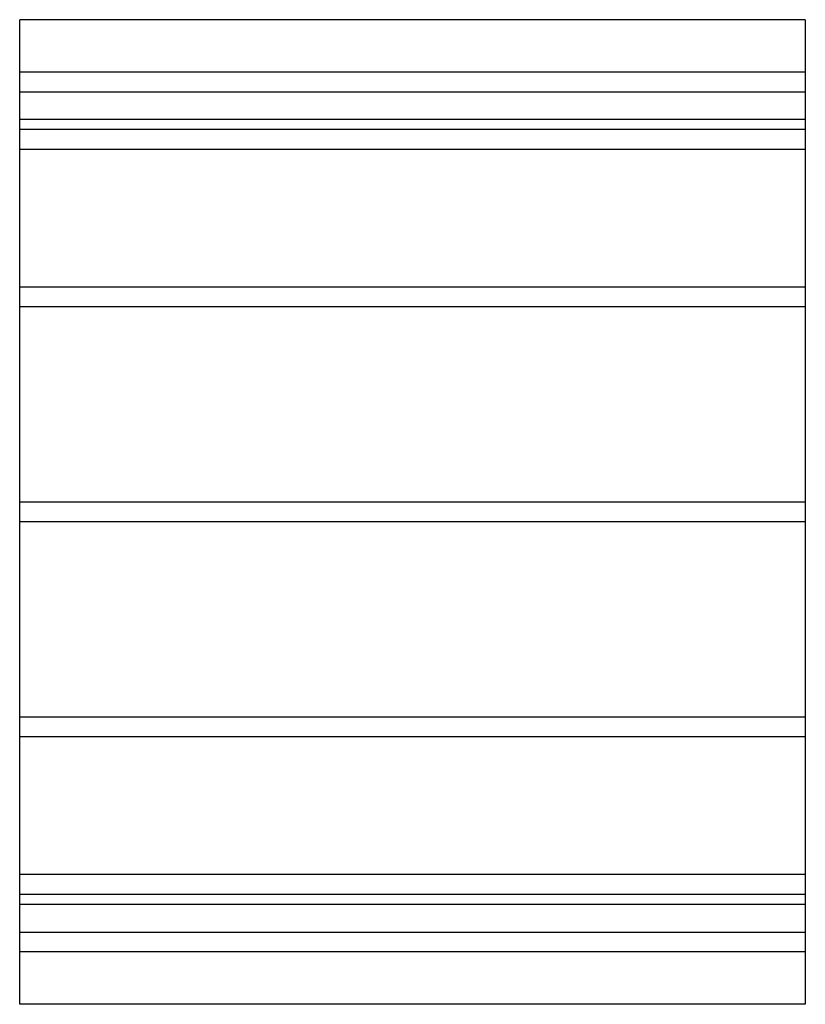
# Model space of a CAD drawing. Header units: millimetres. Extents: x -315 to 315, y -395 to 395.
import ezdxf

# ---------------------------------------------------------------- set-up
doc = ezdxf.new("R2010")
doc.units = ezdxf.units.MM
doc.layers.add('HIDDEN', color=7, linetype='Continuous')
doc.layers.add('THICK', color=7, linetype='Continuous')

msp = doc.modelspace()

# ---------------------------------------------------------------- linework, layer by layer
at = {"layer": 'HIDDEN'}
for p, q in [((315, 353), (-315, 353)), ((-315, 337), (315, 337)), ((315, 315), (-315, 315)), ((315, 306.78), (-315, 306.78)), ((315, 306.78), (-315, 306.78)), ((315, 290.78), (-315, 290.78)), ((315, 290.78), (-315, 290.78)), ((315, 180.5), (-315, 180.5)), ((315, 180.5), (-315, 180.5)), ((315, 164.5), (-315, 164.5)), ((315, 164.5), (-315, 164.5)), ((315, 8), (-315, 8)), ((315, 8), (-315, 8)), ((315, -8), (-315, -8)), ((315, -8), (-315, -8)), ((315, -164.5), (-315, -164.5)), ((315, -164.5), (-315, -164.5)), ((315, -180.5), (-315, -180.5)), ((315, -180.5), (-315, -180.5)), ((315, -290.78), (-315, -290.78)), ((315, -290.78), (-315, -290.78)), ((315, -306.78), (-315, -306.78)), ((315, -306.78), (-315, -306.78)), ((315, -315), (-315, -315)), ((-315, -337), (315, -337)), ((315, -353), (-315, -353))]:
    msp.add_line(p, q, dxfattribs=at)
at = {"layer": 'THICK'}
for p, q in [((-315, 0), (-315, 395)), ((315, 395), (-315, 395)), ((315, 395), (315, 0)), ((315, 0), (315, -395)), ((-315, -395), (-315, 0)), ((315, -395), (-315, -395))]:
    msp.add_line(p, q, dxfattribs=at)

doc.saveas('drawing.dxf')
